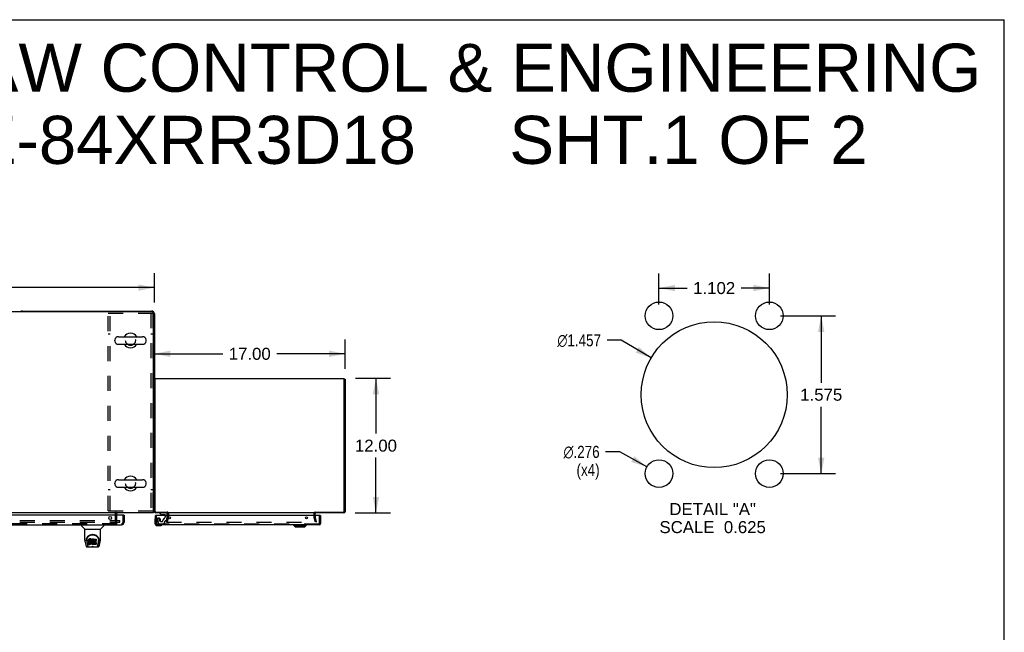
# Model space of a CAD drawing. Header units: inches. Extents: x 0 to 243, y 0 to 157.
# Tile 69 of 69: x 155 to 243, y 103 to 157. Entities that reach past the tile are written whole.
import ezdxf

# ---------------------------------------------------------------- set-up
doc = ezdxf.new("R2010")
doc.units = ezdxf.units.IN
doc.header["$LTSCALE"] = 13.357143
doc.header["$MEASUREMENT"] = 0
doc.linetypes.add('HIDDEN', pattern=[0.2, 0.1, -0.1])
doc.layers.get('0').update_dxf_attribs({"linetype": 'CONTINUOUS'})
for name, color, linetype in [('DEFAULT_2', 8, 'HIDDEN'), ('DIMENSIONS', 7, 'CONTINUOUS'), ('EXR_DOOR_ASSEMBLY', 7, 'CONTINUOUS'), ('MAIN_DOOR_ASSEMBLY', 7, 'CONTINUOUS')]:
    doc.layers.add(name, color=color, linetype=linetype)
doc.styles.get("Standard").update_dxf_attribs({"font": 'arial.ttf'})
doc.styles.add('TEXTSTYLE_1', font='gdt', dxfattribs={"width": 0.8})
doc.dimstyles.new('DIMSTYLE_1', dxfattribs={"dimtxt": 1.071429, "dimasz": 1.428571, "dimexe": 0.09, "dimexo": 0.07, "dimgap": 0.0375, "dimtad": 0, "dimtih": 1, "dimtoh": 1, "dimzin": 4, "dimdsep": 46, "dimtxsty": 'Standard', "dimblk": '_FILLED', "dimblk1": '_FILLED', "dimblk2": '_FILLED', "dimcen": 0.09, "dimazin": 1, "dimtfac": 1, "dimtdec": 3, "dimtofl": 0, "dimtmove": 0, "dimatfit": 3, "dimldrblk": '_FILLED', "dimfxl": 0, "dimtolj": 1, "dimtzin": 4, "dimarcsym": 0})
doc.dimstyles.new('DIMSTYLE_2', dxfattribs={"dimtxt": 1.071429, "dimasz": 1.428571, "dimexe": 0.09, "dimexo": 0.07, "dimgap": 0.0375, "dimtad": 0, "dimtih": 1, "dimtoh": 1, "dimdec": 3, "dimlfac": 0.112, "dimzin": 4, "dimdsep": 46, "dimtxsty": 'Standard', "dimblk": '_FILLED', "dimblk1": '_FILLED', "dimblk2": '_FILLED', "dimcen": 0.09, "dimadec": 3, "dimazin": 1, "dimtfac": 1, "dimtdec": 3, "dimtofl": 0, "dimtmove": 0, "dimatfit": 3, "dimldrblk": '_FILLED', "dimfxl": 0, "dimtolj": 1, "dimtzin": 4, "dimarcsym": 0})
doc.dimstyles.new('DIMSTYLE_3', dxfattribs={"dimtxt": 1.071429, "dimasz": 1.428571, "dimexe": 0.09, "dimexo": 0.07, "dimgap": 0.09, "dimtad": 0, "dimtih": 1, "dimtoh": 1, "dimdec": 3, "dimlfac": 0.112, "dimzin": 4, "dimdsep": 46, "dimtxsty": 'Standard', "dimblk": '_FILLED', "dimblk1": '_FILLED', "dimblk2": '_FILLED', "dimcen": 0.09, "dimadec": 3, "dimazin": 1, "dimtfac": 1, "dimtdec": 3, "dimtofl": 0, "dimtmove": 0, "dimatfit": 1, "dimldrblk": '_FILLED', "dimfxl": 0, "dimtolj": 1, "dimtzin": 4, "dimarcsym": 0})

# ---------------------------------------------------------------- blocks, each defined once
blk = doc.blocks.new('_FILLED')
at = {"color": 0, "linetype": 'ByBlock'}
blk.add_solid([(0, 0), (-1, 0.2), (-1, -0.2)], dxfattribs=at)
blk = doc.blocks.new('*D1')
at = {"layer": 'DIMENSIONS', "color": 2, "linetype": 'Continuous'}
for p, q in [((49.109, 131.917), (49.109, 134.537)), ((167.109, 131.917), (167.109, 134.537)), ((49.109, 133.251), (105.286, 133.251)), ((167.109, 133.251), (110.933, 133.251))]:
    blk.add_line(p, q, dxfattribs=at)
at = {"layer": 'DIMENSIONS', "color": 2, "linetype": 'Continuous', "xscale": 1.4285714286, "yscale": 1.4285714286, "zscale": 1.4285714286, "rotation": 180}
blk.add_blockref('_FILLED', (49.109, 133.251), dxfattribs=at)
at = {"layer": 'DIMENSIONS', "color": 2, "linetype": 'Continuous', "xscale": 1.4285714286, "yscale": 1.4285714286, "zscale": 1.4285714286}
blk.add_blockref('_FILLED', (167.109, 133.251), dxfattribs=at)
at = {"layer": 'DIMENSIONS', "color": 2, "linetype": 'Continuous', "insert": (108.109, 133.787), "char_height": 1.0714, "width": 4.57647, "attachment_point": 2, "line_spacing_factor": 0.9}
blk.add_mtext('118.00', dxfattribs=at)
blk = doc.blocks.new('*D7')
at = {"layer": 'DIMENSIONS', "color": 2, "linetype": 'Continuous'}
for p, q in [((184.109, 126.024), (184.109, 128.641)), ((167.109, 127.355), (173.202, 127.355)), ((184.109, 127.355), (178.017, 127.355))]:
    blk.add_line(p, q, dxfattribs=at)
at = {"layer": 'DIMENSIONS', "color": 2, "linetype": 'Continuous', "xscale": 1.4285714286, "yscale": 1.4285714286, "zscale": 1.4285714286, "rotation": 180}
blk.add_blockref('_FILLED', (167.109, 127.355), dxfattribs=at)
at = {"layer": 'DIMENSIONS', "color": 2, "linetype": 'Continuous', "xscale": 1.4285714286, "yscale": 1.4285714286, "zscale": 1.4285714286}
blk.add_blockref('_FILLED', (184.109, 127.355), dxfattribs=at)
at = {"layer": 'DIMENSIONS', "color": 2, "linetype": 'Continuous', "insert": (175.609, 127.891), "char_height": 1.0714, "width": 3.74403, "attachment_point": 2, "line_spacing_factor": 0.9}
blk.add_mtext('17.00', dxfattribs=at)
blk = doc.blocks.new('*D8')
at = {"layer": 'DIMENSIONS', "color": 2, "linetype": 'Continuous'}
for p, q in [((185.034, 125.167), (188.144, 125.167)), ((186.859, 125.167), (186.859, 120.238)), ((186.859, 113.167), (186.859, 118.095)), ((184.992, 113.167), (188.144, 113.167))]:
    blk.add_line(p, q, dxfattribs=at)
at = {"layer": 'DIMENSIONS', "color": 2, "linetype": 'Continuous', "xscale": 1.4285714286, "yscale": 1.4285714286, "zscale": 1.4285714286}
for p, rotation in [((186.859, 125.167), 90), ((186.859, 113.167), 270)]:
    blk.add_blockref('_FILLED', p, dxfattribs=dict(at, rotation=rotation))
at = {"layer": 'DIMENSIONS', "color": 2, "linetype": 'Continuous', "insert": (186.859, 119.702), "char_height": 1.0714, "width": 3.74403, "attachment_point": 2, "line_spacing_factor": 0.9}
blk.add_mtext('12.00', dxfattribs=at)
blk = doc.blocks.new('*D12')
at = {"layer": 'DIMENSIONS', "color": 2, "linetype": 'Continuous'}
for p, q in [((222.922, 130.738), (227.826, 130.738)), ((226.541, 130.738), (226.541, 124.778)), ((226.541, 116.676), (226.541, 122.636)), ((222.922, 116.676), (227.826, 116.676))]:
    blk.add_line(p, q, dxfattribs=at)
at = {"layer": 'DIMENSIONS', "color": 2, "linetype": 'Continuous', "xscale": 1.4285714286, "yscale": 1.4285714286, "zscale": 1.4285714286}
for p, rotation in [((226.541, 130.738), 90), ((226.541, 116.676), 270)]:
    blk.add_blockref('_FILLED', p, dxfattribs=dict(at, rotation=rotation))
at = {"layer": 'DIMENSIONS', "color": 2, "linetype": 'Continuous', "insert": (226.541, 124.243), "char_height": 1.0714, "width": 3.74403, "attachment_point": 2, "line_spacing_factor": 0.9}
blk.add_mtext('1.575', dxfattribs=at)
blk = doc.blocks.new('*D13')
at = {"layer": 'DIMENSIONS', "color": 2, "linetype": 'Continuous'}
for p, q in [((212.082, 131.738), (212.082, 134.502)), ((221.922, 131.738), (221.922, 134.502)), ((212.082, 133.217), (214.594, 133.217)), ((221.922, 133.217), (219.41, 133.217))]:
    blk.add_line(p, q, dxfattribs=at)
at = {"layer": 'DIMENSIONS', "color": 2, "linetype": 'Continuous', "xscale": 1.4285714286, "yscale": 1.4285714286, "zscale": 1.4285714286, "rotation": 180}
blk.add_blockref('_FILLED', (212.082, 133.217), dxfattribs=at)
at = {"layer": 'DIMENSIONS', "color": 2, "linetype": 'Continuous', "xscale": 1.4285714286, "yscale": 1.4285714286, "zscale": 1.4285714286}
blk.add_blockref('_FILLED', (221.922, 133.217), dxfattribs=at)
at = {"layer": 'DIMENSIONS', "color": 2, "linetype": 'Continuous', "insert": (217.002, 133.752), "char_height": 1.0714, "width": 3.74403, "attachment_point": 2, "line_spacing_factor": 0.9}
blk.add_mtext('1.102', dxfattribs=at)
blk = doc.blocks.new('*D14')
at = {"layer": 'DIMENSIONS', "color": 2, "linetype": 'Continuous'}
for p, q in [((208.7, 128.558), (207.45, 128.558)), ((211.386, 126.988), (208.7, 128.558))]:
    blk.add_line(p, q, dxfattribs=at)
at = {"layer": 'DIMENSIONS', "color": 2, "linetype": 'Continuous', "xscale": 1.4285714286, "yscale": 1.4285714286, "zscale": 1.4285714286, "rotation": 329.7032300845}
blk.add_blockref('_FILLED', (211.386, 126.988), dxfattribs=at)
at = {"layer": 'DIMENSIONS', "color": 2, "linetype": 'Continuous', "insert": (206.914, 129.094), "char_height": 1.07143, "width": 5.1726, "attachment_point": 3, "line_spacing_factor": 0.9, "style": 'TEXTSTYLE_1'}
blk.add_mtext('{\\fgdt;n}\\fArial;1.457', dxfattribs=at)
blk = doc.blocks.new('*D15')
at = {"layer": 'DIMENSIONS', "color": 2, "linetype": 'Continuous'}
for p, q in [((208.58, 118.612), (207.33, 118.612)), ((211.004, 117.272), (208.58, 118.612))]:
    blk.add_line(p, q, dxfattribs=at)
at = {"layer": 'DIMENSIONS', "color": 2, "linetype": 'Continuous', "xscale": 1.4285714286, "yscale": 1.4285714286, "zscale": 1.4285714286, "rotation": 331.0689957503}
blk.add_blockref('_FILLED', (211.004, 117.272), dxfattribs=at)
at = {"layer": 'DIMENSIONS', "color": 2, "linetype": 'Continuous', "insert": (206.794, 119.147), "char_height": 1.07143, "width": 4.34015, "attachment_point": 3, "line_spacing_factor": 0.9, "style": 'TEXTSTYLE_1'}
blk.add_mtext('{\\fgdt;n}\\fArial;.276\\P(x4)', dxfattribs=at)

msp = doc.modelspace()

# ---------------------------------------------------------------- linework, layer by layer
at = {"color": 7, "linetype": 'Continuous'}
for p, q in [((0, 157.1429), (242.8571, 157.1429)), ((242.8571, 0), (242.8571, 157.1429)), ((166.922, 131.1042), (49.2345, 131.1042)), ((155.3595, 131.1667), (166.8595, 131.1667)), ((167.047, 113.1667), (167.047, 130.9792)), ((167.1095, 130.9167), (167.1095, 113.2917)), ((163.5745, 128.5036), (163.5745, 128.5799)), ((163.9045, 128.8759), (166.0645, 128.8759)), ((163.9045, 128.2076), (166.0645, 128.2076)), ((166.3945, 128.5036), (166.3945, 128.5799)), ((167.1845, 125.1037), (167.1095, 125.1037)), ((184.0345, 125.1037), (184.1095, 125.1037)), ((163.5745, 115.7536), (163.5745, 115.8299)), ((163.9045, 116.1259), (166.0645, 116.1259)), ((166.3945, 115.7536), (166.3945, 115.8299)), ((163.9045, 115.4576), (166.0645, 115.4576)), ((167.1095, 113.2917), (167.047, 113.2917)), ((168.2575, 113.2417), (168.2575, 113.1667)), ((181.4615, 113.2417), (181.4615, 113.1667)), ((167.047, 113.1667), (49.172, 113.1667)), ((163.7345, 113.0417), (163.7345, 112.9627))]:
    msp.add_line(p, q, dxfattribs=at)
at = {"color": 3, "linetype": 'Continuous'}
for p, q in [((167.1845, 125.1667), (184.0345, 125.1667)), ((167.1845, 113.2867), (167.1845, 125.1667)), ((184.0345, 113.2867), (184.0345, 125.1667)), ((184.1095, 125.1037), (184.1095, 113.2837)), ((167.2295, 113.2417), (168.2615, 113.2417)), ((168.2637, 113.2396), (168.2615, 113.2417)), ((168.2663, 113.2371), (168.2637, 113.2396)), ((168.2845, 112.9237), (168.2845, 113.2198)), ((181.4345, 112.9237), (181.4345, 113.2198)), ((181.4437, 113.2289), (181.4467, 113.2317)), ((181.4467, 113.2317), (181.4526, 113.2371)), ((181.4526, 113.2371), (181.4553, 113.2396)), ((181.4553, 113.2396), (181.4575, 113.2417)), ((181.4575, 113.2417), (183.9895, 113.2417)), ((168.2575, 113.1667), (167.2265, 113.1667)), ((181.4345, 113.1667), (168.2845, 113.1667)), ((183.9925, 113.1667), (181.4615, 113.1667))]:
    msp.add_line(p, q, dxfattribs=at)
at = {"color": 7, "linetype": 'Continuous'}
msp.add_lwpolyline([(167.0488, 113.2535), (167.0509, 113.2557), (167.0534, 113.2577), (167.0562, 113.2597), (167.0594, 113.2616), (167.0629, 113.2634), (167.0666, 113.2651), (167.0704, 113.2667), (167.0743, 113.2682), (167.0781, 113.2696), (167.0819, 113.271), (167.0855, 113.2723), (167.0889, 113.2736), (167.0921, 113.2749), (167.095, 113.2762), (167.0978, 113.2775), (167.1003, 113.2789), (167.1025, 113.2804), (167.1044, 113.2819), (167.106, 113.2834), (167.1072, 113.2849), (167.1082, 113.2865), (167.1089, 113.2882), (167.1093, 113.2899), (167.1095, 113.2917)], dxfattribs=at)
at = {"color": 3, "linetype": 'Continuous'}
for points in [[(168.2845, 113.2198), (168.2829, 113.2214), (168.2814, 113.223), (168.2798, 113.2245), (168.2783, 113.226), (168.2768, 113.2275), (168.2752, 113.2289), (168.2737, 113.2303), (168.2663, 113.2371)], [(181.4345, 113.2198), (181.436, 113.2214), (181.4376, 113.223), (181.4391, 113.2245), (181.4407, 113.226), (181.4422, 113.2275), (181.4437, 113.2289)]]:
    msp.add_lwpolyline(points, dxfattribs=at)
at = {"color": 7, "linetype": 'Continuous'}
for centre, radius, start, end in [((155.3595, 130.9167), 0.25, 90, 131.404037), ((166.8595, 130.9167), 0.25, 0, 90), ((166.922, 130.9792), 0.125, 0, 90), ((164.9845, 128.5417), 0.655, 30.674042, 149.325958), ((163.7314, 128.5799), 0.157, 167.571623, 180), ((163.7314, 128.5036), 0.157, 180, 192.428377), ((163.9045, 128.5417), 0.3342, 90, 167.571623), ((163.9045, 128.5417), 0.3342, 192.428377, 270), ((164.9845, 128.5417), 0.655, 210.676047, 329.323953), ((166.0645, 128.5417), 0.3342, 12.428377, 90), ((166.0645, 128.5417), 0.3342, 270, 347.571623), ((166.2375, 128.5799), 0.157, 0, 12.428377), ((166.2375, 128.5036), 0.157, 347.571623, 360), ((163.7314, 115.8299), 0.157, 167.571623, 180), ((163.9045, 115.7917), 0.3342, 90, 167.571623), ((164.9845, 115.7917), 0.655, 30.674042, 149.325958), ((166.0645, 115.7917), 0.3342, 12.428377, 90), ((166.2375, 115.8299), 0.157, 0, 12.428377), ((163.7314, 115.7536), 0.157, 180, 192.428377), ((163.9045, 115.7917), 0.3342, 192.428377, 270), ((164.9845, 115.7917), 0.655, 210.676047, 329.323953), ((166.0645, 115.7917), 0.3342, 270, 347.571623), ((166.2375, 115.7536), 0.157, 347.571623, 360), ((167.2265, 113.2837), 0.042, 180, 270), ((183.9925, 113.2837), 0.042, 270, 360), ((163.8595, 113.0417), 0.125, 90, 180)]:
    msp.add_arc(centre, radius, start, end, dxfattribs=at)
at = {"color": 3, "linetype": 'Continuous'}
for centre, radius, start, end in [((167.2265, 113.2837), 0.117, 180, 270), ((167.2295, 113.2867), 0.045, 180, 270), ((183.9895, 113.2867), 0.045, 270, 360), ((183.9925, 113.2837), 0.117, 270, 360), ((168.2425, 113.1247), 0.042, 78.178634, 90), ((168.2425, 113.1247), 0.042, 0, 75.166651), ((181.4765, 113.1247), 0.042, 90, 180)]:
    msp.add_arc(centre, radius, start, end, dxfattribs=at)
at = {"layer": 'DEFAULT_2', "color": 8, "linetype": 'HIDDEN'}
for p, q in [((162.9845, 130.9792), (166.9845, 130.9792)), ((162.9845, 113.3542), (162.9845, 130.9792)), ((163.1715, 113.3542), (163.1715, 130.9792)), ((166.7975, 130.9792), (166.7975, 113.3542)), ((166.9845, 130.9792), (166.9845, 113.3542)), ((163.1715, 129.1042), (162.9845, 129.1042)), ((166.9845, 129.1042), (166.7975, 129.1042)), ((163.1715, 115.2292), (162.9845, 115.2292)), ((166.9845, 115.2292), (166.7975, 115.2292)), ((162.9845, 113.3542), (166.9845, 113.3542)), ((128.422, 112.4792), (163.7032, 112.4792)), ((128.422, 112.3542), (163.7032, 112.3542)), ((163.6095, 113.0417), (163.6095, 112.5417)), ((163.7307, 112.4792), (164.047, 112.4792)), ((163.7307, 112.3542), (164.047, 112.3542)), ((163.7345, 112.9627), (163.7345, 112.5417)), ((164.047, 112.3542), (164.047, 112.4792)), ((168.1802, 112.3735), (168.2836, 112.7596)), ((168.1802, 112.3735), (168.2526, 112.3541)), ((168.2008, 112.3541), (181.5182, 112.3541)), ((168.3561, 112.7402), (168.2526, 112.3541)), ((168.2845, 112.9237), (168.2845, 112.7661)), ((168.3595, 113.1247), (168.3595, 112.7661)), ((181.3595, 112.7661), (181.3595, 113.1247)), ((181.4663, 112.3541), (181.3629, 112.7402)), ((181.4345, 112.9237), (181.4345, 112.7661)), ((181.4353, 112.7596), (181.5388, 112.3735)), ((181.5388, 112.3735), (181.4663, 112.3541))]:
    msp.add_line(p, q, dxfattribs=at)
for points in [[(168.1858, 112.3686), (168.1858, 112.3692), (168.1859, 112.3707), (168.1862, 112.3721)], [(168.2008, 112.3541), (168.1992, 112.3542), (168.1977, 112.3544), (168.1963, 112.3547), (168.1949, 112.3553), (168.1935, 112.3559), (168.1922, 112.3567), (168.191, 112.3576), (168.1899, 112.3586), (168.1889, 112.3597), (168.188, 112.3609), (168.1873, 112.3622), (168.1867, 112.3635), (168.1862, 112.3649), (168.1859, 112.3663), (168.1858, 112.3678), (168.1858, 112.3686)], [(181.5332, 112.3686), (181.5332, 112.3678), (181.533, 112.3663), (181.5327, 112.3649), (181.5322, 112.3635), (181.5316, 112.3622), (181.5309, 112.3609), (181.53, 112.3597), (181.529, 112.3586), (181.5279, 112.3576), (181.5267, 112.3567), (181.5255, 112.3559), (181.5241, 112.3553), (181.5227, 112.3547), (181.5212, 112.3544), (181.5197, 112.3542), (181.5182, 112.3541)], [(181.5327, 112.3721), (181.533, 112.3707), (181.5332, 112.3692), (181.5332, 112.3686)]]:
    msp.add_lwpolyline(points, dxfattribs=at)
for centre in [(164.9845, 128.5417), (164.9845, 115.7917)]:
    msp.add_circle(centre, 0.4375, dxfattribs=at)
for centre, radius, start, end in [((163.8595, 113.0417), 0.25, 130.76087, 180), ((168.2425, 113.1247), 0.117, 0, 78.178634), ((181.4765, 113.1247), 0.117, 101.821366, 180), ((163.797, 112.5417), 0.1875, 180, 270), ((163.797, 112.5417), 0.0625, 180, 270), ((168.2595, 112.7661), 0.025, 345, 360), ((168.2595, 112.7661), 0.1, 345, 360), ((181.4595, 112.7661), 0.1, 180, 195), ((181.4595, 112.7661), 0.025, 180, 195)]:
    msp.add_arc(centre, radius, start, end, dxfattribs=at)
at = {"layer": 'EXR_DOOR_ASSEMBLY', "color": 7, "linetype": 'Continuous'}
for p, q in [((167.154, 112.5281), (167.154, 112.2387)), ((167.2006, 112.6636), (167.199, 112.657)), ((167.229, 112.9237), (167.214, 112.9237)), ((167.588, 113.1667), (167.588, 113.1277)), ((167.588, 113.1277), (167.764, 113.0287)), ((167.764, 113.0287), (168.041, 113.0287)), ((167.9225, 113.0127), (167.8525, 113.0127)), ((167.9225, 113.0127), (167.9229, 113.0127)), ((167.9229, 113.0127), (167.9925, 113.0127)), ((168.072, 112.9977), (168.072, 112.9237)), ((168.257, 112.9237), (168.257, 113.0877)), ((181.899, 112.9237), (181.914, 112.9237)), ((167.354, 112.0387), (167.6433, 112.0387)), ((167.7722, 112.0837), (167.7789, 112.0854)), ((179.5378, 112.0594), (179.5378, 112.0987)), ((179.5378, 112.0594), (180.6402, 112.0594)), ((179.6559, 111.9412), (179.5378, 112.0594)), ((179.6559, 111.9412), (180.522, 111.9412)), ((180.522, 111.9412), (180.6402, 112.0594)), ((180.6402, 112.0594), (180.6402, 112.0987))]:
    msp.add_line(p, q, dxfattribs=at)
at = {"layer": 'EXR_DOOR_ASSEMBLY', "color": 3, "linetype": 'Continuous'}
for p, q in [((167.214, 112.2157), (167.214, 112.9237)), ((181.899, 112.9237), (167.229, 112.9237)), ((181.914, 112.9237), (181.914, 112.2157)), ((181.797, 112.0987), (167.331, 112.0987))]:
    msp.add_line(p, q, dxfattribs=at)
at = {"layer": 'EXR_DOOR_ASSEMBLY', "color": 8, "linetype": 'HIDDEN'}
for p, q in [((167.289, 112.2157), (167.289, 112.9237)), ((167.34, 112.4507), (167.4745, 112.2177)), ((167.661, 112.4037), (167.661, 112.5367)), ((167.771, 112.3877), (167.677, 112.3877)), ((167.934, 112.2115), (168.0491, 112.3266)), ((168.055, 112.3407), (168.055, 112.4187)), ((168.072, 112.9237), (168.072, 112.8137)), ((168.114, 112.4777), (168.1584, 112.4777)), ((168.1884, 112.5007), (168.257, 112.7567)), ((168.257, 112.7567), (168.257, 112.9237)), ((181.839, 112.2157), (181.839, 112.9237)), ((181.797, 112.1737), (167.331, 112.1737)), ((167.5005, 112.2027), (167.9128, 112.2027))]:
    msp.add_line(p, q, dxfattribs=at)
at = {"layer": 'EXR_DOOR_ASSEMBLY', "color": 3, "linetype": 'Continuous'}
for centre, radius in [((212.0824, 130.7383), 1.2321), ((221.9217, 130.7383), 1.2321), ((217.0021, 123.7071), 6.5045), ((212.0824, 116.6758), 1.2321), ((221.9217, 116.6758), 1.2321), ((168.464, 112.7357), 0.094), ((180.664, 112.7357), 0.094)]:
    msp.add_circle(centre, radius, dxfattribs=at)
at = {"layer": 'EXR_DOOR_ASSEMBLY', "color": 8, "linetype": 'HIDDEN'}
msp.add_circle((167.489, 112.5367), 0.103, dxfattribs=at)
at = {"layer": 'EXR_DOOR_ASSEMBLY', "color": 7, "linetype": 'Continuous'}
for centre, radius, start, end in [((167.404, 112.5281), 0.25, 149.110113, 180), ((167.2023, 112.6487), 0.015, 96.379592, 149.110113), ((167.199, 112.6487), 0.015, 0, 83.620408), ((167.8525, 113.1027), 0.09, 235.356578, 270), ((167.9925, 113.1027), 0.09, 270, 304.13442), ((168.041, 112.9977), 0.031, 0, 90), ((168.178, 113.0877), 0.079, 0, 90), ((167.354, 112.2387), 0.2, 180, 270), ((167.6433, 112.2887), 0.25, 270, 300.889887), ((167.764, 112.0837), 0.015, 6.379592, 90), ((167.764, 112.0871), 0.015, 300.889887, 353.620408)]:
    msp.add_arc(centre, radius, start, end, dxfattribs=at)
at = {"layer": 'EXR_DOOR_ASSEMBLY', "color": 8, "linetype": 'HIDDEN'}
for centre, radius, start, end in [((167.489, 112.5367), 0.172, 0, 210), ((167.677, 112.4037), 0.016, 180, 270), ((167.771, 112.4777), 0.09, 270, 360), ((168.046, 112.4777), 0.185, 115.7418, 180), ((167.884, 112.8137), 0.188, 295.7418, 360), ((168.035, 112.3407), 0.02, 315, 360), ((168.114, 112.4187), 0.059, 90, 180), ((168.1584, 112.5087), 0.031, 270, 345), ((167.331, 112.2157), 0.042, 180, 270), ((167.5005, 112.2327), 0.03, 210, 270), ((167.9128, 112.2327), 0.03, 270, 315), ((181.797, 112.2157), 0.042, 270, 360)]:
    msp.add_arc(centre, radius, start, end, dxfattribs=at)
at = {"layer": 'EXR_DOOR_ASSEMBLY', "color": 3, "linetype": 'Continuous'}
for centre, start, end in [((167.331, 112.2157), 180, 270), ((181.797, 112.2157), 270, 360)]:
    msp.add_arc(centre, 0.117, start, end, dxfattribs=at)
at = {"layer": 'MAIN_DOOR_ASSEMBLY', "color": 3, "linetype": 'Continuous'}
for p, q in [((164.402, 112.9627), (127.5045, 112.9627)), ((164.422, 112.9627), (164.422, 112.3552)), ((127.731, 112.1087), (164.1755, 112.1087))]:
    msp.add_line(p, q, dxfattribs=at)
at = {"layer": 'MAIN_DOOR_ASSEMBLY', "color": 8, "linetype": 'HIDDEN'}
for p, q in [((164.318, 112.3552), (164.318, 112.9627)), ((127.731, 112.2127), (164.1755, 112.2127))]:
    msp.add_line(p, q, dxfattribs=at)
at = {"layer": 'MAIN_DOOR_ASSEMBLY', "color": 7, "linetype": 'Continuous'}
for p, q in [((164.402, 112.9627), (164.422, 112.9627)), ((160.6055, 112.1087), (160.6055, 112.0463)), ((160.9147, 111.7208), (160.6171, 112.0185)), ((160.9205, 111.715), (162.2984, 111.715)), ((160.9205, 110.743), (160.9205, 111.715)), ((162.2984, 110.7438), (162.2984, 111.715)), ((162.3042, 111.7208), (162.6019, 112.0185)), ((162.6134, 112.1087), (162.6134, 112.0463)), ((160.9356, 110.6001), (161.0007, 110.2948)), ((161.0457, 110.7742), (161.0446, 110.7111)), ((161.0825, 110.7013), (161.0825, 110.678)), ((161.0917, 110.5802), (161.149, 110.2873)), ((161.2251, 110.7466), (161.2234, 110.723)), ((161.2234, 110.6562), (161.2234, 110.723)), ((161.2251, 110.6798), (161.2234, 110.6562)), ((161.2234, 110.6562), (161.2241, 110.6323)), ((161.2241, 110.6323), (161.2281, 110.6088)), ((161.2303, 110.77), (161.2251, 110.7466)), ((161.2251, 110.6798), (161.2251, 110.7466)), ((161.2303, 110.7032), (161.2251, 110.6798)), ((161.2281, 110.6088), (161.2364, 110.5865)), ((161.2396, 110.7925), (161.2303, 110.77)), ((161.2303, 110.7032), (161.2303, 110.77)), ((161.2396, 110.7257), (161.2303, 110.7032)), ((161.2364, 110.5865), (161.2492, 110.5663)), ((161.2532, 110.8122), (161.2396, 110.7925)), ((161.2396, 110.7257), (161.2396, 110.7925)), ((161.2532, 110.7454), (161.2396, 110.7257)), ((161.2492, 110.5663), (161.2656, 110.549)), ((161.2618, 110.8202), (161.2532, 110.8122)), ((161.2532, 110.7454), (161.2532, 110.8122)), ((161.2618, 110.7533), (161.2532, 110.7454)), ((161.2714, 110.8267), (161.2618, 110.8202)), ((161.2618, 110.7533), (161.2618, 110.8202)), ((161.2714, 110.7599), (161.2618, 110.7533)), ((161.293, 110.8364), (161.2714, 110.8267)), ((161.2714, 110.7599), (161.2714, 110.8267)), ((161.293, 110.7696), (161.2714, 110.7599)), ((161.3164, 110.8438), (161.293, 110.8364)), ((161.293, 110.7696), (161.293, 110.8364)), ((161.3164, 110.777), (161.293, 110.7696)), ((161.2944, 110.6445), (161.2951, 110.6595)), ((161.2951, 110.6369), (161.2944, 110.6445)), ((161.2951, 110.6595), (161.2971, 110.6745)), ((161.2951, 110.6369), (161.2951, 110.6595)), ((161.2974, 110.6298), (161.2951, 110.6369)), ((161.2971, 110.6745), (161.3003, 110.6812)), ((161.2974, 110.6298), (161.2974, 110.6745)), ((161.3019, 110.6238), (161.2974, 110.6298)), ((161.3003, 110.6812), (161.306, 110.6861)), ((161.3019, 110.6238), (161.3019, 110.6826)), ((161.3081, 110.6193), (161.3019, 110.6238)), ((161.306, 110.6861), (161.3204, 110.6905)), ((161.3081, 110.6861), (161.3075, 110.6865)), ((161.3225, 110.6821), (161.3081, 110.6861)), ((161.3081, 110.6193), (161.3081, 110.6861)), ((161.3225, 110.6153), (161.3081, 110.6193)), ((161.456, 110.8438), (161.3164, 110.8438)), ((161.3164, 110.777), (161.3164, 110.8438)), ((161.456, 110.777), (161.3164, 110.777)), ((161.3204, 110.6905), (161.3352, 110.6917)), ((161.3465, 110.6829), (161.3225, 110.6821)), ((161.3225, 110.6153), (161.3225, 110.6821)), ((161.3465, 110.6161), (161.3225, 110.6153)), ((161.3352, 110.6917), (161.4481, 110.6917)), ((161.3705, 110.6817), (161.3465, 110.6829)), ((161.3465, 110.6161), (161.3465, 110.6829)), ((161.3705, 110.6148), (161.3465, 110.6161)), ((161.394, 110.6766), (161.3705, 110.6817)), ((161.3705, 110.6148), (161.3705, 110.6817)), ((161.394, 110.6098), (161.3705, 110.6148)), ((161.4049, 110.6717), (161.394, 110.6766)), ((161.394, 110.6098), (161.394, 110.6766)), ((161.4049, 110.6049), (161.394, 110.6098)), ((161.4147, 110.6649), (161.4049, 110.6717)), ((161.4049, 110.6049), (161.4049, 110.6717)), ((161.4147, 110.598), (161.4049, 110.6049)), ((161.432, 110.648), (161.4147, 110.6649)), ((161.4147, 110.598), (161.4147, 110.6649)), ((161.432, 110.5812), (161.4147, 110.598)), ((161.445, 110.628), (161.432, 110.648)), ((161.432, 110.5812), (161.432, 110.648)), ((161.445, 110.5612), (161.432, 110.5812)), ((161.4545, 110.6058), (161.445, 110.628)), ((161.445, 110.5612), (161.445, 110.628)), ((161.4481, 110.6917), (161.4537, 110.6922)), ((161.4537, 110.6922), (161.4555, 110.6975)), ((161.4555, 110.602), (161.4545, 110.6058)), ((161.4545, 110.539), (161.4545, 110.6058)), ((161.4555, 110.6975), (161.4567, 110.7104)), ((161.4601, 110.6798), (161.4555, 110.6354)), ((161.4555, 110.5686), (161.4555, 110.6354)), ((161.4601, 110.613), (161.4555, 110.5686)), ((161.4555, 110.5686), (161.4564, 110.5464)), ((161.4577, 110.8009), (161.456, 110.8438)), ((161.456, 110.777), (161.456, 110.8438)), ((161.4577, 110.7341), (161.456, 110.777)), ((161.4567, 110.7104), (161.4577, 110.7341)), ((161.4577, 110.7341), (161.4577, 110.8009)), ((161.4643, 110.7017), (161.4601, 110.6798)), ((161.4601, 110.613), (161.4601, 110.6798)), ((161.4643, 110.6349), (161.4601, 110.613)), ((161.4703, 110.7231), (161.4643, 110.7017)), ((161.4643, 110.6349), (161.4643, 110.7017)), ((161.4703, 110.6563), (161.4643, 110.6349)), ((161.4789, 110.7437), (161.4703, 110.7231)), ((161.4703, 110.6563), (161.4703, 110.7231)), ((161.4789, 110.6769), (161.4703, 110.6563)), ((161.4897, 110.7633), (161.4789, 110.7437)), ((161.4789, 110.6769), (161.4789, 110.7437)), ((161.4897, 110.6964), (161.4789, 110.6769)), ((161.5026, 110.7814), (161.4897, 110.7633)), ((161.4897, 110.6964), (161.4897, 110.7633)), ((161.5026, 110.7146), (161.4897, 110.6964)), ((161.5173, 110.7981), (161.5026, 110.7814)), ((161.5026, 110.7146), (161.5026, 110.7814)), ((161.5173, 110.7313), (161.5026, 110.7146)), ((161.5336, 110.8134), (161.5173, 110.7981)), ((161.5173, 110.7313), (161.5173, 110.7981)), ((161.5336, 110.7466), (161.5173, 110.7313)), ((161.5257, 110.5843), (161.5249, 110.5573)), ((161.5289, 110.611), (161.5257, 110.5843)), ((161.5262, 110.5441), (161.5262, 110.5843)), ((161.528, 110.6036), (161.5293, 110.5981)), ((161.5327, 110.6236), (161.5289, 110.611)), ((161.5293, 110.5981), (161.5395, 110.5733)), ((161.5293, 110.5313), (161.5293, 110.5981)), ((161.5385, 110.6355), (161.5327, 110.6236)), ((161.5518, 110.8264), (161.5336, 110.8134)), ((161.5336, 110.7466), (161.5336, 110.8134)), ((161.5518, 110.7596), (161.5336, 110.7466)), ((161.5526, 110.6587), (161.5385, 110.6355)), ((161.5395, 110.5733), (161.5528, 110.5501)), ((161.5395, 110.5065), (161.5395, 110.5733)), ((161.5722, 110.8352), (161.5518, 110.8264)), ((161.5518, 110.7596), (161.5518, 110.8264)), ((161.5722, 110.7684), (161.5518, 110.7596)), ((161.5609, 110.669), (161.5526, 110.6587)), ((161.5716, 110.6765), (161.5609, 110.669)), ((161.5966, 110.6871), (161.5716, 110.6765)), ((161.5941, 110.8401), (161.5722, 110.8352)), ((161.5722, 110.7684), (161.5722, 110.8352)), ((161.5941, 110.7733), (161.5722, 110.7684)), ((161.6162, 110.8423), (161.5941, 110.8401)), ((161.5941, 110.7733), (161.5941, 110.8401)), ((161.6162, 110.7755), (161.5941, 110.7733)), ((161.6094, 110.6904), (161.5966, 110.6871)), ((161.6227, 110.6902), (161.6094, 110.6904)), ((161.6162, 110.8423), (161.6387, 110.8419)), ((161.6162, 110.7755), (161.6162, 110.8423)), ((161.6387, 110.7751), (161.6162, 110.7755)), ((161.6359, 110.687), (161.6227, 110.6902)), ((161.6483, 110.6821), (161.6359, 110.687)), ((161.6499, 110.8402), (161.6387, 110.8419)), ((161.6387, 110.7751), (161.6387, 110.8419)), ((161.6499, 110.7734), (161.6387, 110.7751)), ((161.6604, 110.8368), (161.6499, 110.8402)), ((161.6499, 110.7734), (161.6499, 110.8402)), ((161.6604, 110.77), (161.6499, 110.7734)), ((161.6805, 110.7528), (161.6543, 110.6846)), ((161.679, 110.8248), (161.6604, 110.8368)), ((161.6604, 110.77), (161.6604, 110.8368)), ((161.679, 110.7579), (161.6604, 110.77)), ((161.679, 110.8248), (161.679, 110.7579)), ((161.6807, 110.8212), (161.6807, 110.7544)), ((161.6892, 110.8417), (161.926, 110.8417)), ((161.6892, 110.4497), (161.6892, 110.8417)), ((161.6892, 110.7749), (161.926, 110.7749)), ((161.7593, 110.6871), (161.7593, 110.6197)), ((161.926, 110.6916), (161.7638, 110.6916)), ((161.7638, 110.682), (161.8951, 110.682)), ((161.7638, 110.6152), (161.8951, 110.6152)), ((161.8996, 110.6775), (161.8996, 110.5376)), ((161.9305, 110.8372), (161.9305, 110.6961)), ((162.0699, 110.2873), (162.1266, 110.5771)), ((162.1112, 110.3227), (162.1639, 110.5929)), ((162.1267, 110.5772), (162.1274, 110.581)), ((162.1732, 110.7741), (162.1743, 110.7111)), ((162.1803, 110.688), (162.1803, 110.6885)), ((162.2183, 110.2948), (162.2833, 110.6001)), ((161.1246, 110.1402), (161.3516, 110.1402)), ((161.1666, 110.219), (161.1593, 110.219)), ((161.1651, 110.2232), (161.1685, 110.2134)), ((161.1688, 110.2127), (161.1685, 110.2134)), ((161.2112, 110.1402), (161.2052, 110.1402)), ((161.2112, 110.1402), (161.2099, 110.1402)), ((161.2259, 110.3703), (161.2259, 110.512)), ((161.2896, 110.4502), (161.2303, 110.4497)), ((161.2896, 110.517), (161.2305, 110.5165)), ((161.2305, 110.4497), (161.2305, 110.5165)), ((161.2307, 110.3655), (161.3747, 110.3655)), ((161.2656, 110.549), (161.2854, 110.5359)), ((161.2854, 110.5359), (161.2966, 110.5317)), ((161.3505, 110.5173), (161.2896, 110.517)), ((161.2896, 110.4502), (161.2896, 110.517)), ((161.3505, 110.4505), (161.2896, 110.4502)), ((161.2966, 110.5317), (161.3083, 110.5297)), ((161.3083, 110.5297), (161.3558, 110.5292)), ((161.326, 110.1402), (161.3465, 110.1408)), ((161.326, 110.1402), (161.3482, 110.1408)), ((161.3657, 110.5185), (161.3505, 110.5173)), ((161.3505, 110.4505), (161.3505, 110.5173)), ((161.3657, 110.4517), (161.3505, 110.4505)), ((161.3713, 110.1205), (161.3509, 110.1409)), ((161.3558, 110.5292), (161.3633, 110.5285)), ((161.3633, 110.5285), (161.3703, 110.5261)), ((161.3721, 110.5219), (161.3657, 110.5185)), ((161.3657, 110.4517), (161.3657, 110.5185)), ((161.3721, 110.4551), (161.3657, 110.4517)), ((161.3703, 110.5261), (161.3763, 110.5215)), ((161.8477, 110.1205), (161.3713, 110.1205)), ((161.3737, 110.5235), (161.3721, 110.5219)), ((161.3721, 110.4551), (161.3721, 110.5219)), ((161.3776, 110.4604), (161.3721, 110.4551)), ((161.3747, 110.3655), (161.3867, 110.3671)), ((161.3763, 110.5215), (161.3813, 110.5156)), ((161.3776, 110.4604), (161.3776, 110.52)), ((161.3869, 110.4724), (161.3776, 110.4604)), ((161.3813, 110.5156), (161.3878, 110.502)), ((161.3867, 110.3671), (161.3978, 110.3711)), ((161.3869, 110.4724), (161.3869, 110.5039)), ((161.3894, 110.4793), (161.3869, 110.4724)), ((161.3878, 110.502), (161.3902, 110.4869)), ((161.3894, 110.4793), (161.3894, 110.4916)), ((161.3902, 110.4869), (161.3894, 110.4793)), ((161.3978, 110.3711), (161.4177, 110.3849)), ((161.4177, 110.3849), (161.4347, 110.4018)), ((161.4347, 110.4018), (161.4414, 110.4118)), ((161.4414, 110.4118), (161.4467, 110.4225)), ((161.4545, 110.539), (161.445, 110.5612)), ((161.4467, 110.4225), (161.4554, 110.4449)), ((161.4607, 110.5159), (161.4545, 110.539)), ((161.4554, 110.4449), (161.4616, 110.4681)), ((161.4564, 110.5464), (161.4596, 110.5243)), ((161.4596, 110.5243), (161.4641, 110.5024)), ((161.4632, 110.492), (161.4607, 110.5159)), ((161.4616, 110.4681), (161.4632, 110.492)), ((161.4632, 110.492), (161.4632, 110.5066)), ((161.4641, 110.5024), (161.4712, 110.4813)), ((161.4712, 110.4813), (161.4925, 110.442)), ((161.4925, 110.442), (161.5051, 110.4236)), ((161.5051, 110.4236), (161.5198, 110.407)), ((161.5198, 110.407), (161.5363, 110.392)), ((161.5249, 110.5573), (161.5262, 110.5441)), ((161.5262, 110.5441), (161.5293, 110.5313)), ((161.5293, 110.5313), (161.5395, 110.5065)), ((161.5363, 110.392), (161.5539, 110.3782)), ((161.5395, 110.5065), (161.5528, 110.4833)), ((161.5528, 110.5501), (161.5616, 110.5401)), ((161.5528, 110.4833), (161.5528, 110.5501)), ((161.5528, 110.4833), (161.5616, 110.4733)), ((161.5539, 110.3782), (161.5637, 110.3731)), ((161.5616, 110.5401), (161.5717, 110.5313)), ((161.5616, 110.4733), (161.5616, 110.5401)), ((161.5616, 110.4733), (161.5717, 110.4644)), ((161.5637, 110.3731), (161.5742, 110.3695)), ((161.5717, 110.5313), (161.5828, 110.5239)), ((161.5717, 110.4644), (161.5717, 110.5313)), ((161.5717, 110.4644), (161.5828, 110.457)), ((161.5742, 110.3695), (161.596, 110.3638)), ((161.5828, 110.5239), (161.5952, 110.519)), ((161.5828, 110.457), (161.5828, 110.5239)), ((161.5828, 110.457), (161.5952, 110.4522)), ((161.5952, 110.519), (161.6084, 110.5167)), ((161.5952, 110.4522), (161.5952, 110.519)), ((161.5952, 110.4522), (161.6084, 110.4499)), ((161.596, 110.3638), (161.618, 110.3613)), ((161.6084, 110.5167), (161.6218, 110.5162)), ((161.6084, 110.4499), (161.6084, 110.5167)), ((161.6084, 110.4499), (161.6218, 110.4494)), ((161.618, 110.3613), (161.6402, 110.3645)), ((161.6218, 110.5162), (161.635, 110.5181)), ((161.6218, 110.4494), (161.6218, 110.5162)), ((161.6218, 110.4494), (161.635, 110.4513)), ((161.635, 110.5181), (161.6477, 110.5222)), ((161.635, 110.4513), (161.635, 110.5181)), ((161.635, 110.4513), (161.6477, 110.4554)), ((161.6402, 110.3645), (161.6614, 110.3712)), ((161.6477, 110.5222), (161.6599, 110.5277)), ((161.6477, 110.4554), (161.6477, 110.5222)), ((161.6477, 110.4554), (161.6599, 110.4609)), ((161.6599, 110.5277), (161.6709, 110.5351)), ((161.6599, 110.4609), (161.6599, 110.5277)), ((161.6599, 110.4609), (161.6709, 110.4683)), ((161.6614, 110.3712), (161.6804, 110.3828)), ((161.6709, 110.5351), (161.6709, 110.4683)), ((161.6774, 110.5341), (161.6892, 110.5166)), ((161.6774, 110.4673), (161.6892, 110.4497)), ((161.6804, 110.3828), (161.6806, 110.3829)), ((161.6911, 110.3829), (161.6806, 110.3829)), ((161.6911, 110.37), (161.6911, 110.3829)), ((161.9267, 110.3655), (161.6956, 110.3655)), ((161.7606, 110.5286), (161.7606, 110.4511)), ((161.8951, 110.5331), (161.7651, 110.5331)), ((161.7651, 110.5134), (161.9267, 110.5134)), ((161.7651, 110.4466), (161.9267, 110.4466)), ((161.8164, 110.1449), (161.8439, 110.1425)), ((161.8477, 110.1205), (161.8681, 110.1409)), ((161.8673, 110.1402), (162.0942, 110.1402)), ((161.9312, 110.5089), (161.9312, 110.37)), ((162.009, 110.1402), (162.0077, 110.1402)), ((162.0502, 110.2127), (162.0504, 110.2134)), ((162.0504, 110.2134), (162.0538, 110.2232)), ((162.0596, 110.219), (162.0524, 110.219))]:
    msp.add_line(p, q, dxfattribs=at)
for points in [[(160.9205, 110.743), (160.921, 110.7164), (160.924, 110.6741), (160.9296, 110.632), (160.9356, 110.6001)], [(161.0386, 110.688), (161.0386, 110.6927), (161.0388, 110.701)], [(161.0388, 110.7011), (161.0413, 110.7436), (161.0488, 110.7956), (161.0605, 110.8445), (161.0758, 110.8906), (161.0943, 110.934), (161.1158, 110.9748), (161.1402, 111.0131), (161.1672, 111.049), (161.1968, 111.0825), (161.2288, 111.1135), (161.2631, 111.1419), (161.2997, 111.1676), (161.3387, 111.1906), (161.3797, 111.2106), (161.4227, 111.2275), (161.4674, 111.2409), (161.5133, 111.2507), (161.5602, 111.2568), (161.6076, 111.2589), (161.655, 111.2571), (161.7018, 111.2514), (161.7477, 111.2419), (161.7924, 111.2288), (161.8355, 111.2123), (161.8766, 111.1926), (161.9157, 111.1699), (161.9525, 111.1444), (161.9871, 111.1162), (162.0193, 111.0855), (162.0491, 111.0522), (162.0764, 111.0165), (162.101, 110.9784), (162.1228, 110.9379), (162.1416, 110.8949), (162.1572, 110.8491), (162.1692, 110.8005), (162.1771, 110.7488), (162.1802, 110.7011)], [(161.0825, 110.7013), (161.0829, 110.7213), (161.0844, 110.7456), (161.087, 110.7697), (161.0907, 110.7935), (161.0954, 110.817), (161.1012, 110.8401), (161.1079, 110.8628), (161.1156, 110.885), (161.1242, 110.9066), (161.1336, 110.9276), (161.1438, 110.9479), (161.1548, 110.9675), (161.1663, 110.9863), (161.1785, 111.0044), (161.1912, 111.0217), (161.2044, 111.0383), (161.218, 111.054), (161.2321, 111.069), (161.2464, 111.0832), (161.2611, 111.0966), (161.2761, 111.1094), (161.2914, 111.1213), (161.3068, 111.1326), (161.3224, 111.1431), (161.3381, 111.153), (161.354, 111.1621), (161.3698, 111.1706)], [(161.0825, 110.678), (161.0828, 110.6619), (161.0844, 110.6336), (161.0876, 110.6054), (161.0917, 110.5802)], [(161.3698, 111.1706), (161.3857, 111.1783), (161.4016, 111.1855), (161.4175, 111.192), (161.4335, 111.1979), (161.4494, 111.2033), (161.4653, 111.2081), (161.4813, 111.2124), (161.4972, 111.2161), (161.5132, 111.2193), (161.5291, 111.2221), (161.5451, 111.2243), (161.561, 111.226), (161.5769, 111.2272), (161.5928, 111.228), (161.6087, 111.2282), (161.6247, 111.228), (161.6406, 111.2273), (161.6565, 111.2261), (161.6725, 111.2244), (161.6885, 111.2223), (161.7044, 111.2196), (161.7204, 111.2164), (161.7363, 111.2127), (161.7523, 111.2085), (161.7683, 111.2037), (161.7843, 111.1984), (161.8003, 111.1924), (161.8164, 111.1859), (161.8324, 111.1787)], [(161.8324, 111.1787), (161.8483, 111.171), (161.8642, 111.1625), (161.88, 111.1535), (161.8957, 111.1437), (161.9113, 111.1332), (161.9267, 111.122), (161.9419, 111.1101), (161.9569, 111.0974), (161.9717, 111.084), (161.9862, 111.0697), (162.0003, 111.0546), (162.0141, 111.0388), (162.0274, 111.0222), (162.0402, 111.0048), (162.0524, 110.9866), (162.064, 110.9678), (162.075, 110.9481), (162.0852, 110.9279), (162.0946, 110.9069), (162.1032, 110.8854), (162.1109, 110.8633), (162.1176, 110.8406), (162.1234, 110.8174), (162.1282, 110.7939), (162.1319, 110.77), (162.1345, 110.7458), (162.136, 110.7215), (162.1364, 110.7013)], [(162.1274, 110.581), (162.1279, 110.5841), (162.1285, 110.5872), (162.129, 110.5901), (162.1295, 110.5931), (162.13, 110.5963), (162.1305, 110.5996), (162.131, 110.603), (162.1315, 110.6065), (162.132, 110.6101), (162.1325, 110.6137), (162.1329, 110.6175), (162.1333, 110.6214), (162.1338, 110.6253), (162.1342, 110.6294), (162.1345, 110.6336), (162.1349, 110.6379), (162.1352, 110.6422), (162.1355, 110.6467), (162.1357, 110.6513), (162.1359, 110.656), (162.1361, 110.6608), (162.1363, 110.6657), (162.1364, 110.6707), (162.1364, 110.6758), (162.1364, 110.7013)], [(162.1802, 110.701), (162.1803, 110.6935), (162.1803, 110.6885)], [(162.2833, 110.6001), (162.2892, 110.6313), (162.2948, 110.6735), (162.2979, 110.7159), (162.2984, 110.7438)], [(161.0007, 110.2948), (161.0041, 110.2799), (161.0096, 110.2589), (161.0154, 110.2404), (161.0216, 110.2239), (161.0283, 110.2091), (161.0357, 110.1957), (161.044, 110.1835), (161.0534, 110.1723), (161.0643, 110.1623), (161.0767, 110.1536), (161.0905, 110.1469), (161.1054, 110.1424), (161.1208, 110.1403), (161.1246, 110.1402)], [(161.149, 110.2873), (161.1514, 110.2758), (161.1544, 110.262), (161.1577, 110.2486), (161.1613, 110.2357), (161.1651, 110.2232)], [(161.1688, 110.2127), (161.174, 110.2003), (161.1803, 110.1878), (161.1866, 110.1771), (161.1933, 110.1679), (161.2007, 110.1598), (161.2088, 110.1528), (161.2178, 110.1472), (161.2275, 110.1431), (161.2375, 110.1408), (161.2452, 110.1402)], [(161.2303, 110.5165), (161.2299, 110.5165), (161.2295, 110.5164), (161.229, 110.5163), (161.2286, 110.5161), (161.2282, 110.5159), (161.2278, 110.5157), (161.2274, 110.5154), (161.2271, 110.5151), (161.2267, 110.5147), (161.2265, 110.5142), (161.2262, 110.5137), (161.226, 110.5132), (161.2259, 110.5126), (161.2259, 110.512)], [(161.2303, 110.4497), (161.2299, 110.4497), (161.2295, 110.4496), (161.229, 110.4495), (161.2286, 110.4493), (161.2282, 110.4491), (161.2278, 110.4489), (161.2274, 110.4486), (161.2271, 110.4482), (161.2267, 110.4478), (161.2265, 110.4474), (161.2262, 110.4469), (161.226, 110.4464), (161.2259, 110.4458), (161.2259, 110.4452)], [(161.3465, 110.1408), (161.3686, 110.1423), (161.392, 110.1445), (161.4166, 110.1472), (161.4424, 110.1501), (161.4692, 110.153), (161.4966, 110.1557), (161.5248, 110.1579), (161.5537, 110.1597), (161.5829, 110.1608), (161.6121, 110.1611), (161.6412, 110.1606), (161.6703, 110.1594), (161.6989, 110.1576), (161.7267, 110.1553), (161.7537, 110.1526), (161.7798, 110.1497), (161.805, 110.1469), (161.8289, 110.1443), (161.8515, 110.1422)], [(161.3482, 110.1408), (161.3748, 110.1425), (161.4022, 110.1449), (161.4304, 110.1478), (161.4592, 110.1507), (161.4883, 110.1534), (161.5179, 110.1558), (161.548, 110.1576), (161.5786, 110.1588), (161.609, 110.1592), (161.6394, 110.1588), (161.6699, 110.1577), (161.7001, 110.1559), (161.7299, 110.1535), (161.7591, 110.1507), (161.8164, 110.1449)], [(161.8439, 110.1425), (161.8705, 110.1408), (161.8929, 110.1402)], [(161.8515, 110.1422), (161.873, 110.1408), (161.8929, 110.1402)], [(161.9737, 110.1402), (161.9814, 110.1408), (161.9915, 110.1431), (162.0012, 110.1471), (162.0101, 110.1528), (162.0182, 110.1597), (162.0256, 110.1678), (162.0323, 110.1771), (162.0387, 110.1877), (162.0449, 110.2003), (162.0502, 110.2127)], [(162.0538, 110.2232), (162.0576, 110.2357), (162.0612, 110.2486), (162.0645, 110.262), (162.0676, 110.2758), (162.0699, 110.2873)], [(162.0942, 110.1402), (162.1088, 110.1415), (162.1221, 110.1446), (162.1347, 110.1496), (162.1464, 110.1562), (162.1569, 110.1642), (162.1663, 110.1731), (162.1746, 110.183), (162.1819, 110.1936), (162.1886, 110.2051), (162.1947, 110.2177), (162.2003, 110.2315), (162.2056, 110.2468), (162.2107, 110.2637), (162.2155, 110.2826), (162.2183, 110.2948)]]:
    msp.add_lwpolyline(points, dxfattribs=at)
at = {"layer": 'MAIN_DOOR_ASSEMBLY', "color": 3, "linetype": 'Continuous'}
msp.add_circle((163.172, 112.7127), 0.133, dxfattribs=at)
msp.add_arc((164.1755, 112.3552), 0.2465, 270, 360, dxfattribs=at)
at = {"layer": 'MAIN_DOOR_ASSEMBLY', "color": 8, "linetype": 'HIDDEN'}
msp.add_arc((164.1755, 112.3552), 0.1425, 270, 360, dxfattribs=at)
at = {"layer": 'MAIN_DOOR_ASSEMBLY', "color": 7, "linetype": 'Continuous'}
for centre, radius, start, end in [((160.6449, 112.0463), 0.0394, 180, 225), ((160.9287, 111.7347), 0.0197, 225, 270), ((162.2903, 111.7347), 0.0197, 270, 315), ((162.574, 112.0463), 0.0394, 315, 360)]:
    msp.add_arc(centre, radius, start, end, dxfattribs=at)
for centre, major_axis, ratio, start_param, end_param in [((161.6095, 110.7012), (0, 0.565), 0.9998476, 1.1295423, 1.5533522), ((161.6501, 110.6862), (0, 0.00448), 1, -3.5577176, -1.9372869), ((161.6763, 110.8212), (0, 0.00448), 1, -1.5669055, -0.6654437), ((161.6763, 110.7544), (0, 0.00448), 1, 4.3458984, 5.6177416), ((161.7638, 110.6871), (0.00448, 0), 1, 1.5707963, 3.1415927), ((161.7638, 110.6865), (0.00448, 0), 1, 3.1415927, 4.712389), ((161.7638, 110.6197), (0.00448, 0), 1, 3.1415927, 4.712389), ((161.8951, 110.6775), (0.00448, 0), 1, 0, 1.5707963), ((161.8951, 110.6107), (0.00448, 0), 1, 0, 1.5707963), ((161.926, 110.8372), (0.00448, 0), 1, 0, 1.5707963), ((161.926, 110.7704), (0.00448, 0), 1, 0, 1.5707963), ((161.926, 110.6961), (0.00448, 0), 1, -1.5707963, 0), ((161.6095, 110.7012), (0, 0.565), 0.9998476, 4.5195355, 5.1576107), ((161.2307, 110.3703), (0, 0.00483), 1, 1.5707963, 3.1415927), ((161.6737, 110.5316), (0.00448, 0), 1, 0.5949706, 2.2225791), ((161.6737, 110.4647), (0.00448, 0), 1, 0.5949706, 2.2225791), ((161.6956, 110.37), (0.00448, 0), 1, 3.1415927, 4.712389), ((161.7651, 110.5286), (0.00448, 0), 1, 1.5707963, 3.1415927), ((161.7651, 110.5179), (0.00448, 0), 1, 3.1415927, 4.712389), ((161.7651, 110.4511), (0.00448, 0), 1, 3.1415927, 4.712389), ((161.8951, 110.5376), (0.00448, 0), 1, -1.5707963, 0), ((161.9267, 110.5089), (0.00448, 0), 1, 0, 1.5707963), ((161.9267, 110.4421), (0.00448, 0), 1, 0, 1.5707963), ((161.9267, 110.37), (0.00448, 0), 1, -1.5707963, 0), ((162.0533, 110.5733), (-0.0066, 0.3543), 0.2130266, -3.1455753, -2.3601771)]:
    msp.add_ellipse(centre, major_axis=major_axis, ratio=ratio, start_param=start_param, end_param=end_param, dxfattribs=at)

# ---------------------------------------------------------------- texts
at = {"layer": 'DIMENSIONS', "color": 2, "linetype": 'Continuous', "attachment_point": 2, "line_spacing_factor": 0.9}
for s, insert, char_height, width in [('SAGINAW CONTROL & ENGINEERING\\PSCE-84XRR3D18     SHT.1 OF 2', (186.5957, 155.0024), 4.285714, 108.242167), ('DETAIL "A"\\PSCALE  0.625', (216.8655, 114.0459), 1.071429, 9.471588)]:
    msp.add_mtext(s, dxfattribs=dict(at, insert=insert, char_height=char_height, width=width))

# ---------------------------------------------------------------- dimensions: what is measured, and where the dimension line sits
at = {"layer": 'DIMENSIONS', "color": 2, "linetype": 'Continuous'}
for base, p1, p2, angle, dimstyle, picture, middle in [((49.1095, 133.2509), (167.1095, 131.8467), (49.1095, 131.8467), 180, 'DIMSTYLE_1', '*D1', (108.1541, 133.2449)), ((212.0824, 133.2168), (221.9217, 131.6683), (212.0824, 131.6683), 180, 'DIMSTYLE_2', '*D13', (217.0416, 133.2108)), ((226.5406, 116.6758), (222.8517, 130.7383), (222.8517, 116.6758), 270, 'DIMSTYLE_2', '*D12', (226.5901, 123.7011)), ((186.8587, 113.1667), (184.9645, 125.1667), (184.9225, 113.1667), 270, 'DIMSTYLE_1', '*D8', (186.9042, 119.1608))]:
    dim = msp.add_linear_dim(base=base, p1=p1, p2=p2, angle=angle, dimstyle=dimstyle, dxfattribs=at)
    dim.commit()
    dim.dimension.update_dxf_attribs({"geometry": picture, "text_midpoint": middle, "dimtype": 160})
dim = msp.add_linear_dim(base=(184.1095, 127.3553), p1=(167.1095, 130.9167), p2=(184.1095, 125.9537), dimstyle='DIMSTYLE_1', dxfattribs=at)
dim.commit()
dim.dimension.update_dxf_attribs({"geometry": '*D7', "text_midpoint": (175.655, 127.3494), "dimtype": 160})
for p1, p2, text, picture, middle in [((211.386, 126.9884), (222.6182, 120.4257), '%%c<>', '*D14', (204.3279, 128.5578)), ((211.004, 117.2719), (213.1608, 116.0798), '%%c<>\\P(x4)', '*D15', (204.6242, 117.8082))]:
    dim = msp.add_diameter_dim_2p(p1=p1, p2=p2, text=text, dimstyle='DIMSTYLE_3', override={"dimpost": '<>'}, dxfattribs=at)
    dim.commit()
    dim.dimension.update_dxf_attribs({"geometry": picture, "text_midpoint": middle, "dimtype": 163})

doc.saveas('drawing.dxf')
